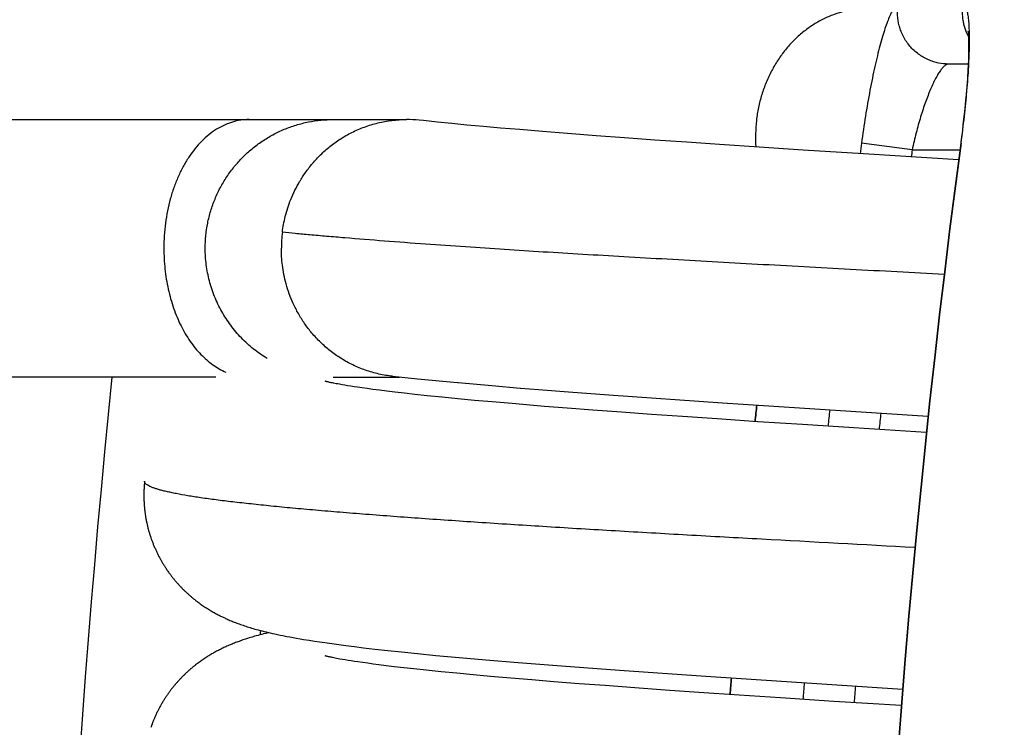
# Model space of a CAD drawing. Header units: millimetres. Extents: x 0 to 210, y 0 to 297.
# Tile 13 of 88: x 65.104 to 66.251, y 159.311 to 160.135. Entities that reach past the tile are written whole.
import ezdxf
from ezdxf.enums import TextEntityAlignment as Align

# ---------------------------------------------------------------- set-up
doc = ezdxf.new("R2010")
doc.units = ezdxf.units.MM
doc.header["$LTSCALE"] = 19.36
doc.layers.get('0').update_dxf_attribs({"linetype": 'CONTINUOUS'})
doc.layers.add('Z_DIM_2D', color=7, linetype='CONTINUOUS')
doc.styles.add('TEXTSTYLE_3', font='helveticaneueltw1g-ltcn.otf')
doc.styles.add('TEXTSTYLE_4', font='gdt', dxfattribs={"width": 0.7})
doc.dimstyles.new('DIMSTYLE_1', dxfattribs={"dimtxt": 2.1, "dimasz": 3.5, "dimexe": 1.5, "dimexo": 0, "dimtad": 1, "dimlfac": 5, "dimdsep": 46, "dimtxsty": 'TEXTSTYLE_3', "dimblk": '_FILLED', "dimblk1": '_FILLED', "dimblk2": '_FILLED', "dimcen": 0.09, "dimclrt": 5, "dimazin": 2, "dimtp": 0.3, "dimtm": 0.3, "dimtfac": 1, "dimtofl": 0, "dimtmove": 0, "dimatfit": 1, "dimldrblk": '_FILLED', "dimfxl": 0, "dimtolj": 1, "dimarcsym": 0})
doc.dimstyles.new('DIMSTYLE_2', dxfattribs={"dimtxt": 2.1, "dimasz": 3.5, "dimexe": 1.5, "dimexo": 0, "dimtad": 1, "dimlfac": 5, "dimdsep": 46, "dimtxsty": 'TEXTSTYLE_3', "dimblk": '_FILLED', "dimblk1": '_FILLED', "dimblk2": '_FILLED', "dimcen": 0.09, "dimclrt": 5, "dimazin": 2, "dimtp": 0.5, "dimtm": 0.5, "dimtfac": 1, "dimtofl": 0, "dimtmove": 0, "dimatfit": 1, "dimldrblk": '_FILLED', "dimfxl": 0, "dimtolj": 1, "dimarcsym": 0})

# ---------------------------------------------------------------- blocks, each defined once
blk = doc.blocks.new('_FILLED')
at = {"color": 0, "linetype": 'ByBlock'}
blk.add_solid([(0, 0), (-1, 0.125), (-1, -0.125)], dxfattribs=at)
blk = doc.blocks.new('*D2')
at = {"layer": 'Z_DIM_2D', "color": 2, "linetype": 'Continuous', "transparency": 16777216}
blk.add_line((74.1196, 163.4589), (61.6977, 178.6855), dxfattribs=at)
at = {"layer": 'Z_DIM_2D', "color": 2, "linetype": 'Continuous', "transparency": 16777216, "xscale": 3.5, "yscale": 3.5, "zscale": 3.5, "rotation": 309.2077408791}
blk.add_blockref('_FILLED', (74.1196, 163.4589), dxfattribs=at)
at = {"layer": 'Z_DIM_2D', "color": 5, "linetype": 'Continuous', "transparency": 16777216}
for s, style, p in [('n', 'TEXTSTYLE_4', (63.8745, 176.8478)), ('65.5', 'TEXTSTYLE_3', (66.9951, 173.0226))]:
    blk.add_text(s, height=2.1, rotation=-50.7923, dxfattribs=dict(at, style=style)).set_placement(p, align=Align.RIGHT)
blk = doc.blocks.new('*D3')
at = {"layer": 'Z_DIM_2D', "color": 2, "linetype": 'Continuous', "transparency": 16777216}
blk.add_line((65.5369, 168.6839), (54.9152, 177.2828), dxfattribs=at)
at = {"layer": 'Z_DIM_2D', "color": 2, "linetype": 'Continuous', "transparency": 16777216, "xscale": 3.5, "yscale": 3.5, "zscale": 3.5, "rotation": 321.0075964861}
blk.add_blockref('_FILLED', (65.5369, 168.6839), dxfattribs=at)
at = {"layer": 'Z_DIM_2D', "color": 5, "linetype": 'Continuous', "transparency": 16777216}
for s, style, p in [('n', 'TEXTSTYLE_4', (57.4218, 175.929)), ('163.7', 'TEXTSTYLE_3', (62.3549, 171.9353))]:
    blk.add_text(s, height=2.1, rotation=-38.9924, dxfattribs=dict(at, style=style)).set_placement(p, align=Align.RIGHT)

msp = doc.modelspace()

# ---------------------------------------------------------------- linework, layer by layer
at = {"color": 6, "linetype": 'Continuous'}
for p, q in [((66.2081, 160.1221), (66.2081, 160.1221)), ((66.2081, 160.1221), (66.2081, 160.1221)), ((66.2082, 160.122), (66.2082, 160.122)), ((66.2082, 160.122), (66.2082, 160.1219)), ((66.2082, 160.1219), (66.2082, 160.1218)), ((66.2082, 160.1218), (66.2082, 160.1217)), ((66.2082, 160.1217), (66.2082, 160.1216)), ((66.2082, 160.1216), (66.2082, 160.1214)), ((66.2082, 160.1214), (66.2083, 160.1213)), ((66.2083, 160.121), (66.2083, 160.1208)), ((66.2083, 160.1208), (66.2084, 160.1205)), ((66.2084, 160.1205), (66.2084, 160.1203)), ((66.2084, 160.1203), (66.2084, 160.12)), ((66.2084, 160.12), (66.2084, 160.1197)), ((66.2084, 160.1197), (66.2085, 160.1194)), ((66.2085, 160.1194), (66.2085, 160.119)), ((66.2085, 160.119), (66.2085, 160.1187)), ((66.2085, 160.1187), (66.2086, 160.1181)), ((66.2086, 160.1181), (66.2086, 160.1174)), ((66.2086, 160.1174), (66.2087, 160.1167)), ((66.2087, 160.1167), (66.2087, 160.116)), ((66.2087, 160.116), (66.2088, 160.1152)), ((66.2088, 160.1152), (66.2088, 160.1143)), ((66.2088, 160.1143), (66.2088, 160.1134)), ((66.2088, 160.1134), (66.2089, 160.1124)), ((66.2089, 160.1124), (66.2089, 160.1113)), ((66.2089, 160.1113), (66.2089, 160.1102)), ((66.2089, 160.1102), (66.209, 160.1091)), ((66.209, 160.1091), (66.209, 160.1079)), ((66.209, 160.1079), (66.209, 160.1066)), ((66.209, 160.1066), (66.209, 160.1052)), ((66.209, 160.1052), (66.209, 160.1039)), ((66.209, 160.1039), (66.209, 160.1024)), ((66.209, 160.1024), (66.209, 160.1004)), ((66.2089, 160.094), (66.2088, 160.0917)), ((66.2088, 160.0917), (66.2088, 160.0893)), ((66.209, 160.0983), (66.2089, 160.0962)), ((66.2089, 160.0962), (66.2089, 160.094)), ((66.209, 160.1004), (66.209, 160.0983)), ((66.2085, 160.0836), (66.1857, 160.0836)), ((66.2084, 160.0809), (66.2082, 160.0774)), ((66.2085, 160.0842), (66.2084, 160.0809)), ((66.2087, 160.0868), (66.2085, 160.0842)), ((66.2088, 160.0893), (66.2087, 160.0868)), ((66.2078, 160.0701), (66.2075, 160.0662)), ((66.208, 160.0738), (66.2078, 160.0701)), ((66.2082, 160.0774), (66.208, 160.0738)), ((66.2069, 160.0574), (66.2064, 160.0523)), ((66.2072, 160.0622), (66.2069, 160.0574)), ((66.2075, 160.0662), (66.2072, 160.0622)), ((66.206, 160.0472), (66.2055, 160.0419)), ((66.2064, 160.0523), (66.206, 160.0472)), ((66.205, 160.0366), (66.2045, 160.0312)), ((66.2055, 160.0419), (66.205, 160.0366)), ((66.2039, 160.0257), (66.2032, 160.0192)), ((66.2045, 160.0312), (66.2039, 160.0257)), ((66.2024, 160.0128), (66.2017, 160.0063)), ((66.2032, 160.0192), (66.2024, 160.0128)), ((66.2009, 159.9998), (66.2, 159.9933)), ((66.2017, 160.0063), (66.2009, 159.9998)), ((66.2, 159.9933), (66.1998, 159.9915))]:
    msp.add_line(p, q, dxfattribs=at)
at = {"color": 7, "linetype": 'Continuous'}
for p, q in [((64.7384, 160.0189), (65.5541, 160.0189)), ((65.5741, 160.0176), (65.569, 160.0181)), ((65.5905, 160.0159), (65.5741, 160.0176)), ((65.6072, 160.0142), (65.5905, 160.0159)), ((65.6247, 160.0125), (65.6072, 160.0142)), ((65.6439, 160.0108), (65.6247, 160.0125)), ((65.6638, 160.009), (65.6439, 160.0108)), ((65.6861, 160.0071), (65.6638, 160.009)), ((65.7126, 160.005), (65.6861, 160.0071)), ((65.7418, 160.0026), (65.7126, 160.005)), ((65.775, 160.0001), (65.7418, 160.0026)), ((65.8083, 159.9976), (65.775, 160.0001)), ((65.8436, 159.995), (65.8083, 159.9976)), ((65.8808, 159.9924), (65.8436, 159.995)), ((65.919, 159.9898), (65.8808, 159.9924)), ((65.9649, 159.9867), (65.919, 159.9898)), ((66.0162, 159.9833), (65.9649, 159.9867)), ((66.0867, 159.9788), (66.0162, 159.9833)), ((66.1972, 159.9718), (66.0867, 159.9788)), ((65.3323, 159.7189), (64.7384, 159.7189)), ((65.4596, 159.7139), (65.4595, 159.7139)), ((65.4597, 159.7139), (65.4596, 159.7139)), ((65.4598, 159.7138), (65.4597, 159.7139)), ((65.4601, 159.7138), (65.4598, 159.7138)), ((65.4604, 159.7137), (65.4601, 159.7138)), ((65.4609, 159.7136), (65.4604, 159.7137)), ((65.4614, 159.7134), (65.4609, 159.7136)), ((65.4621, 159.7133), (65.4614, 159.7134)), ((65.4628, 159.7131), (65.4621, 159.7133)), ((65.4637, 159.7129), (65.4628, 159.7131)), ((65.4647, 159.7127), (65.4637, 159.7129)), ((65.4654, 159.7125), (65.4647, 159.7127)), ((65.4666, 159.7123), (65.4654, 159.7125)), ((65.4679, 159.712), (65.4666, 159.7123)), ((65.469, 159.7189), (65.5459, 159.7189)), ((65.4693, 159.7117), (65.4679, 159.712)), ((65.4708, 159.7114), (65.4693, 159.7117)), ((65.4725, 159.7111), (65.4708, 159.7114)), ((65.4743, 159.7108), (65.4725, 159.7111)), ((65.4763, 159.7104), (65.4743, 159.7108)), ((65.4792, 159.7099), (65.4763, 159.7104)), ((65.4823, 159.7094), (65.4792, 159.7099)), ((65.4856, 159.7088), (65.4823, 159.7094)), ((65.4892, 159.7082), (65.4856, 159.7088)), ((65.4931, 159.7076), (65.4892, 159.7082)), ((65.4972, 159.707), (65.4931, 159.7076)), ((65.5027, 159.7062), (65.4972, 159.707)), ((65.5086, 159.7054), (65.5027, 159.7062)), ((65.5149, 159.7045), (65.5086, 159.7054)), ((65.5229, 159.7035), (65.5149, 159.7045)), ((65.5315, 159.7024), (65.5229, 159.7035)), ((65.5406, 159.7013), (65.5315, 159.7024)), ((65.5518, 159.7), (65.5406, 159.7013)), ((65.6537, 159.7089), (65.6866, 159.706)), ((65.7078, 159.7043), (65.7431, 159.7015)), ((65.7431, 159.7015), (65.7898, 159.6981)), ((65.5638, 159.6987), (65.5518, 159.7)), ((65.5784, 159.6971), (65.5638, 159.6987)), ((65.5958, 159.6954), (65.5784, 159.6971)), ((65.6142, 159.6936), (65.5958, 159.6954)), ((65.6336, 159.6917), (65.6142, 159.6936)), ((65.6539, 159.6899), (65.6336, 159.6917)), ((65.6775, 159.6879), (65.6539, 159.6899)), ((65.7898, 159.6981), (65.9223, 159.6889)), ((65.7023, 159.6858), (65.6775, 159.6879)), ((65.7151, 159.6847), (65.7023, 159.6858)), ((65.7413, 159.6827), (65.7151, 159.6847)), ((65.7711, 159.6804), (65.7413, 159.6827)), ((65.8048, 159.6778), (65.7711, 159.6804)), ((65.8397, 159.6753), (65.8048, 159.6778)), ((65.9223, 159.6889), (66.1616, 159.6734)), ((65.8758, 159.6728), (65.8397, 159.6753)), ((65.9159, 159.67), (65.8758, 159.6728)), ((65.9635, 159.6668), (65.9159, 159.67)), ((66.0155, 159.6634), (65.9635, 159.6668)), ((66.0752, 159.6595), (66.0155, 159.6634)), ((66.1596, 159.6541), (66.0752, 159.6595)), ((65.3127, 159.4556), (65.3138, 159.4548)), ((65.3138, 159.4548), (65.315, 159.454)), ((65.3167, 159.4528), (65.3178, 159.452)), ((65.3178, 159.452), (65.3189, 159.4513)), ((65.3189, 159.4513), (65.3201, 159.4505)), ((65.3201, 159.4505), (65.3212, 159.4498)), ((65.3212, 159.4498), (65.3223, 159.4491)), ((65.3223, 159.4491), (65.3235, 159.4484)), ((65.3235, 159.4484), (65.3246, 159.4477)), ((65.3246, 159.4477), (65.3257, 159.447)), ((65.3257, 159.447), (65.3268, 159.4463)), ((65.3268, 159.4463), (65.328, 159.4457)), ((65.328, 159.4457), (65.3291, 159.445)), ((65.3291, 159.445), (65.3303, 159.4444)), ((65.3303, 159.4444), (65.3314, 159.4437)), ((65.3314, 159.4437), (65.3325, 159.4431)), ((65.3325, 159.4431), (65.3337, 159.4425)), ((65.3337, 159.4425), (65.3348, 159.4419)), ((65.3348, 159.4419), (65.336, 159.4413)), ((65.336, 159.4413), (65.3371, 159.4407)), ((65.3389, 159.4398), (65.3401, 159.4393)), ((65.3401, 159.4393), (65.3413, 159.4387)), ((65.3413, 159.4387), (65.3425, 159.4382)), ((65.3425, 159.4382), (65.3436, 159.4376)), ((65.3436, 159.4376), (65.3449, 159.4371)), ((65.3449, 159.4371), (65.3461, 159.4365)), ((65.3461, 159.4365), (65.3473, 159.436)), ((65.3473, 159.436), (65.3486, 159.4354)), ((65.3486, 159.4354), (65.3499, 159.4349)), ((65.3499, 159.4349), (65.3512, 159.4343)), ((65.3512, 159.4343), (65.3525, 159.4338)), ((65.3525, 159.4338), (65.3538, 159.4333)), ((65.3538, 159.4333), (65.3551, 159.4328)), ((65.3551, 159.4328), (65.3565, 159.4322)), ((65.3565, 159.4322), (65.3579, 159.4317)), ((65.3579, 159.4317), (65.3593, 159.4312)), ((65.3593, 159.4312), (65.3608, 159.4307)), ((65.3608, 159.4307), (65.3623, 159.4301)), ((65.3623, 159.4301), (65.3638, 159.4296)), ((65.3638, 159.4296), (65.3654, 159.4291)), ((65.3654, 159.4291), (65.367, 159.4286)), ((65.367, 159.4286), (65.3686, 159.428)), ((65.3686, 159.428), (65.3703, 159.4275)), ((65.3703, 159.4275), (65.372, 159.427)), ((65.372, 159.427), (65.3738, 159.4264)), ((65.3738, 159.4264), (65.3757, 159.4259)), ((65.3757, 159.4259), (65.3776, 159.4253)), ((65.3776, 159.4253), (65.3796, 159.4248)), ((65.3692, 159.4143), (65.3675, 159.4138)), ((65.3709, 159.4149), (65.3692, 159.4143)), ((65.3726, 159.4154), (65.3709, 159.4149)), ((65.3744, 159.4159), (65.3726, 159.4154)), ((65.3792, 159.4173), (65.3773, 159.4168)), ((65.3813, 159.4179), (65.3792, 159.4173)), ((65.3796, 159.4248), (65.3816, 159.4242)), ((65.3834, 159.4184), (65.3813, 159.4179)), ((65.3816, 159.4242), (65.3838, 159.4236)), ((65.3856, 159.419), (65.3834, 159.4184)), ((65.3838, 159.4236), (65.386, 159.4231)), ((65.3878, 159.4196), (65.3856, 159.419)), ((65.386, 159.4231), (65.3883, 159.4225)), ((65.3902, 159.4202), (65.3878, 159.4196)), ((65.3883, 159.4225), (65.3906, 159.4219)), ((65.3927, 159.4208), (65.3902, 159.4202)), ((65.3906, 159.4219), (65.3931, 159.4213)), ((65.3941, 159.4211), (65.3927, 159.4208)), ((65.3931, 159.4213), (65.3956, 159.4207)), ((65.3956, 159.4207), (65.3983, 159.4201)), ((65.3983, 159.4201), (65.401, 159.4195)), ((65.401, 159.4195), (65.4039, 159.4189)), ((65.4039, 159.4189), (65.4069, 159.4183)), ((65.4069, 159.4183), (65.41, 159.4176)), ((65.41, 159.4176), (65.4133, 159.417)), ((65.4185, 159.416), (65.4222, 159.4153)), ((65.4222, 159.4153), (65.4261, 159.4146)), ((65.4261, 159.4146), (65.4302, 159.4139)), ((65.4302, 159.4139), (65.4344, 159.4132)), ((65.3392, 159.4025), (65.338, 159.4019)), ((65.3403, 159.403), (65.3392, 159.4025)), ((65.3415, 159.4036), (65.3403, 159.403)), ((65.3426, 159.4041), (65.3415, 159.4036)), ((65.3438, 159.4047), (65.3426, 159.4041)), ((65.345, 159.4052), (65.3438, 159.4047)), ((65.3462, 159.4057), (65.345, 159.4052)), ((65.3475, 159.4063), (65.3462, 159.4057)), ((65.3487, 159.4068), (65.3475, 159.4063)), ((65.3499, 159.4073), (65.3487, 159.4068)), ((65.3512, 159.4078), (65.3499, 159.4073)), ((65.3525, 159.4084), (65.3512, 159.4078)), ((65.3538, 159.4089), (65.3525, 159.4084)), ((65.3551, 159.4094), (65.3538, 159.4089)), ((65.3565, 159.4099), (65.3551, 159.4094)), ((65.3578, 159.4104), (65.3565, 159.4099)), ((65.3592, 159.4109), (65.3578, 159.4104)), ((65.3607, 159.4115), (65.3592, 159.4109)), ((65.3621, 159.412), (65.3607, 159.4115)), ((65.3636, 159.4125), (65.3621, 159.412)), ((65.3651, 159.413), (65.3636, 159.4125)), ((65.4344, 159.4132), (65.4408, 159.4122)), ((65.4408, 159.4122), (65.447, 159.4112)), ((65.447, 159.4112), (65.453, 159.4103)), ((65.453, 159.4103), (65.4591, 159.4094)), ((65.4591, 159.4094), (65.4672, 159.4083)), ((65.4672, 159.4083), (65.4753, 159.4072)), ((65.4753, 159.4072), (65.4834, 159.4061)), ((65.4834, 159.4061), (65.4938, 159.4048)), ((65.4938, 159.4048), (65.5043, 159.4035)), ((65.5043, 159.4035), (65.5172, 159.402)), ((65.3197, 159.3914), (65.3186, 159.3906)), ((65.3208, 159.3921), (65.3197, 159.3914)), ((65.3219, 159.3928), (65.3208, 159.3921)), ((65.323, 159.3935), (65.3219, 159.3928)), ((65.3241, 159.3942), (65.323, 159.3935)), ((65.3252, 159.3948), (65.3241, 159.3942)), ((65.3263, 159.3955), (65.3252, 159.3948)), ((65.3274, 159.3962), (65.3263, 159.3955)), ((65.3285, 159.3968), (65.3274, 159.3962)), ((65.3296, 159.3974), (65.3285, 159.3968)), ((65.3307, 159.398), (65.3296, 159.3974)), ((65.3318, 159.3986), (65.3307, 159.398)), ((65.3329, 159.3993), (65.3318, 159.3986)), ((65.334, 159.3999), (65.3329, 159.3993)), ((65.3352, 159.4004), (65.334, 159.3999)), ((65.3363, 159.401), (65.3352, 159.4004)), ((65.4597, 159.3939), (65.4595, 159.3939)), ((65.4599, 159.3938), (65.4597, 159.3939)), ((65.4602, 159.3937), (65.4599, 159.3938)), ((65.4607, 159.3936), (65.4602, 159.3937)), ((65.4612, 159.3935), (65.4607, 159.3936)), ((65.4618, 159.3933), (65.4612, 159.3935)), ((65.4626, 159.3932), (65.4618, 159.3933)), ((65.4634, 159.393), (65.4626, 159.3932)), ((65.4644, 159.3927), (65.4634, 159.393)), ((65.4655, 159.3925), (65.4644, 159.3927)), ((65.4667, 159.3923), (65.4655, 159.3925)), ((65.468, 159.392), (65.4667, 159.3923)), ((65.4695, 159.3917), (65.468, 159.392)), ((65.471, 159.3914), (65.4695, 159.3917)), ((65.4728, 159.3911), (65.471, 159.3914)), ((65.4746, 159.3907), (65.4728, 159.3911)), ((65.5172, 159.402), (65.5325, 159.4003)), ((65.5325, 159.4003), (65.5483, 159.3986)), ((65.5483, 159.3986), (65.5669, 159.3967)), ((65.5669, 159.3967), (65.5884, 159.3946)), ((65.5884, 159.3946), (65.6157, 159.3921)), ((65.6157, 159.3921), (65.6466, 159.3894)), ((65.3097, 159.3843), (65.3085, 159.3834)), ((65.3108, 159.3851), (65.3097, 159.3843)), ((65.3119, 159.386), (65.3108, 159.3851)), ((65.313, 159.3868), (65.3119, 159.386)), ((65.3141, 159.3876), (65.313, 159.3868)), ((65.3152, 159.3884), (65.3141, 159.3876)), ((65.3163, 159.3891), (65.3152, 159.3884)), ((65.3175, 159.3899), (65.3163, 159.3891)), ((65.3186, 159.3906), (65.3175, 159.3899)), ((65.4766, 159.3903), (65.4746, 159.3907)), ((65.4795, 159.3898), (65.4766, 159.3903)), ((65.4827, 159.3893), (65.4795, 159.3898)), ((65.4861, 159.3887), (65.4827, 159.3893)), ((65.4897, 159.3882), (65.4861, 159.3887)), ((65.4936, 159.3876), (65.4897, 159.3882)), ((65.4977, 159.3869), (65.4936, 159.3876)), ((65.5032, 159.3861), (65.4977, 159.3869)), ((65.5092, 159.3853), (65.5032, 159.3861)), ((65.5155, 159.3845), (65.5092, 159.3853)), ((65.5222, 159.3836), (65.5155, 159.3845)), ((65.5307, 159.3825), (65.5222, 159.3836)), ((65.5398, 159.3814), (65.5307, 159.3825)), ((65.551, 159.3801), (65.5398, 159.3814)), ((65.5629, 159.3788), (65.551, 159.3801)), ((65.6466, 159.3894), (65.6842, 159.3863)), ((65.6842, 159.3863), (65.7348, 159.3823)), ((65.7348, 159.3823), (65.8025, 159.3772)), ((65.5773, 159.3772), (65.5629, 159.3788)), ((65.5945, 159.3755), (65.5773, 159.3772)), ((65.6127, 159.3737), (65.5945, 159.3755)), ((65.6319, 159.3719), (65.6127, 159.3737)), ((65.6521, 159.3701), (65.6319, 159.3719)), ((65.6757, 159.368), (65.6521, 159.3701)), ((65.7003, 159.3659), (65.6757, 159.368)), ((65.8025, 159.3772), (65.9027, 159.3702)), ((65.9027, 159.3702), (66.1319, 159.3553)), ((65.7259, 159.3639), (65.7003, 159.3659)), ((65.7552, 159.3616), (65.7259, 159.3639)), ((65.7856, 159.3593), (65.7552, 159.3616)), ((65.82, 159.3567), (65.7856, 159.3593)), ((65.8555, 159.3542), (65.82, 159.3567)), ((65.8949, 159.3514), (65.8555, 159.3542)), ((65.9418, 159.3483), (65.8949, 159.3514)), ((65.9899, 159.3451), (65.9418, 159.3483)), ((66.052, 159.341), (65.9899, 159.3451)), ((66.1304, 159.336), (66.052, 159.341))]:
    msp.add_line(p, q, dxfattribs=at)
at = {"color": 9, "linetype": 'Continuous'}
for p, q in [((66.1432, 159.9836), (66.0842, 159.9914)), ((66.1998, 159.9915), (66.2002, 159.9915)), ((66.1432, 159.9836), (66.1987, 159.9836))]:
    msp.add_line(p, q, dxfattribs=at)
at = {"color": 6, "linetype": 'Continuous'}
for points in [[(66.2081, 160.1221), (66.2081, 160.1221), (66.2081, 160.1221)], [(66.2083, 160.1213), (66.2083, 160.1211), (66.2083, 160.121)]]:
    msp.add_lwpolyline(points, dxfattribs=at)
at = {"color": 7, "linetype": 'Continuous'}
for points in [[(65.538, 159.7197), (65.567, 159.7169), (65.6137, 159.7125)], [(65.6137, 159.7125), (65.614, 159.7124), (65.6143, 159.7124), (65.6537, 159.7089)], [(65.6866, 159.706), (65.6872, 159.706), (65.7078, 159.7043)], [(65.2492, 159.5975), (65.2491, 159.5966), (65.249, 159.5956), (65.2489, 159.5946), (65.2488, 159.5936), (65.2487, 159.5926), (65.2486, 159.5916), (65.2486, 159.5906), (65.2485, 159.5896), (65.2485, 159.5886), (65.2484, 159.5876), (65.2484, 159.5866), (65.2483, 159.5856), (65.2483, 159.5846), (65.2483, 159.5836), (65.2483, 159.5826), (65.2483, 159.5816), (65.2483, 159.5806), (65.2483, 159.5795), (65.2483, 159.5785), (65.2483, 159.5775), (65.2483, 159.5765), (65.2484, 159.5755), (65.2484, 159.5745), (65.2485, 159.5735), (65.2485, 159.5725), (65.2486, 159.5715), (65.2486, 159.5705), (65.2487, 159.5695), (65.2488, 159.5685), (65.2489, 159.5675), (65.249, 159.5665), (65.2491, 159.5655), (65.2492, 159.5645), (65.2493, 159.5635), (65.2494, 159.5625), (65.2495, 159.5615), (65.2497, 159.5605), (65.2498, 159.5595), (65.2499, 159.5585), (65.2501, 159.5575), (65.2503, 159.5565), (65.2504, 159.5556), (65.2506, 159.5546), (65.2508, 159.5536), (65.251, 159.5526), (65.2511, 159.5516), (65.2513, 159.5506), (65.2515, 159.5496), (65.2517, 159.5487), (65.252, 159.5477), (65.2522, 159.5467), (65.2524, 159.5457), (65.2526, 159.5448), (65.2529, 159.5438), (65.2531, 159.5428), (65.2534, 159.5418), (65.2536, 159.5409), (65.2539, 159.5399), (65.2542, 159.539), (65.2545, 159.538), (65.2547, 159.537), (65.255, 159.5361), (65.2553, 159.5351), (65.2556, 159.5342), (65.2559, 159.5332), (65.2563, 159.5323), (65.2566, 159.5313), (65.2569, 159.5304), (65.2572, 159.5295), (65.2576, 159.5285), (65.2579, 159.5276), (65.2583, 159.5267), (65.2586, 159.5257), (65.259, 159.5248), (65.2593, 159.5239), (65.2597, 159.523), (65.2601, 159.5221), (65.2605, 159.5212), (65.2609, 159.5202), (65.2613, 159.5193), (65.2617, 159.5184), (65.2621, 159.5175), (65.2625, 159.5166), (65.2629, 159.5158), (65.2633, 159.5149), (65.2637, 159.514), (65.2642, 159.5131), (65.2646, 159.5122), (65.265, 159.5114), (65.2655, 159.5105), (65.2659, 159.5096), (65.2664, 159.5088), (65.2669, 159.5079), (65.2673, 159.5071), (65.2678, 159.5062), (65.2683, 159.5054), (65.2687, 159.5045), (65.2692, 159.5037), (65.2697, 159.5028), (65.2702, 159.502), (65.2707, 159.5012), (65.2712, 159.5004), (65.2717, 159.4996), (65.2722, 159.4988), (65.2727, 159.498), (65.2733, 159.4972), (65.2738, 159.4964), (65.2743, 159.4956), (65.2748, 159.4948), (65.2754, 159.494), (65.2759, 159.4932), (65.2764, 159.4925), (65.277, 159.4917), (65.2775, 159.4909), (65.2781, 159.4902), (65.2786, 159.4894), (65.2792, 159.4887), (65.2797, 159.4879), (65.2803, 159.4872), (65.2809, 159.4865), (65.2814, 159.4858), (65.282, 159.485), (65.2826, 159.4843), (65.2831, 159.4836), (65.2837, 159.4829), (65.2843, 159.4822), (65.2849, 159.4815), (65.2855, 159.4808), (65.286, 159.4802), (65.2866, 159.4795), (65.2872, 159.4788), (65.2878, 159.4782), (65.2884, 159.4775), (65.289, 159.4769), (65.2896, 159.4762), (65.2902, 159.4756), (65.2907, 159.475), (65.2913, 159.4743), (65.2919, 159.4737), (65.2925, 159.4731), (65.2931, 159.4725), (65.2937, 159.4719), (65.2943, 159.4713), (65.2949, 159.4707), (65.2955, 159.4701), (65.2961, 159.4695), (65.2968, 159.4689), (65.2974, 159.4684), (65.298, 159.4678), (65.2986, 159.4672), (65.2992, 159.4667), (65.2998, 159.4662), (65.3004, 159.4656), (65.301, 159.4651), (65.3016, 159.4646), (65.3021, 159.464), (65.3027, 159.4635), (65.3033, 159.463), (65.3039, 159.4625), (65.3045, 159.462), (65.3051, 159.4615), (65.3057, 159.461), (65.3063, 159.4606), (65.3069, 159.4601), (65.3075, 159.4596), (65.308, 159.4592), (65.3086, 159.4587), (65.3092, 159.4583), (65.3098, 159.4578), (65.3104, 159.4574), (65.3109, 159.4569), (65.3115, 159.4565), (65.3127, 159.4556)], [(65.315, 159.454), (65.3155, 159.4536), (65.3167, 159.4528)], [(65.3371, 159.4407), (65.3377, 159.4404), (65.3389, 159.4398)], [(65.3773, 159.4168), (65.3763, 159.4165), (65.3744, 159.4159)], [(65.4133, 159.417), (65.415, 159.4167), (65.4185, 159.416)], [(65.3675, 159.4138), (65.3667, 159.4135), (65.3651, 159.413)], [(65.338, 159.4019), (65.3374, 159.4016), (65.3363, 159.401)], [(65.4595, 159.3939), (65.4594, 159.3939), (65.4594, 159.3939)], [(65.3085, 159.3834), (65.308, 159.3829), (65.3074, 159.3825), (65.3068, 159.382), (65.3063, 159.3816), (65.3057, 159.3811), (65.3051, 159.3807), (65.3046, 159.3802), (65.304, 159.3797), (65.3034, 159.3792), (65.3028, 159.3787), (65.3023, 159.3782), (65.3017, 159.3777), (65.3011, 159.3772), (65.3005, 159.3767), (65.3, 159.3762), (65.2994, 159.3757), (65.2988, 159.3751), (65.2982, 159.3746), (65.2976, 159.3741), (65.297, 159.3735), (65.2964, 159.3729), (65.2959, 159.3724), (65.2953, 159.3718), (65.2947, 159.3712), (65.2941, 159.3706), (65.2935, 159.37), (65.2929, 159.3694), (65.2923, 159.3688), (65.2917, 159.3682), (65.2911, 159.3676), (65.2905, 159.367), (65.2899, 159.3663), (65.2893, 159.3657), (65.2887, 159.3651), (65.2881, 159.3644), (65.2876, 159.3637), (65.287, 159.3631), (65.2864, 159.3624), (65.2858, 159.3617), (65.2852, 159.3611), (65.2846, 159.3604), (65.2841, 159.3597), (65.2835, 159.359), (65.2829, 159.3583), (65.2823, 159.3576), (65.2818, 159.3569), (65.2812, 159.3562), (65.2806, 159.3554), (65.2801, 159.3547), (65.2795, 159.354), (65.279, 159.3532), (65.2784, 159.3525), (65.2779, 159.3517), (65.2773, 159.351), (65.2768, 159.3502), (65.2762, 159.3495), (65.2757, 159.3487), (65.2752, 159.3479), (65.2746, 159.3471), (65.2741, 159.3463), (65.2736, 159.3455), (65.2731, 159.3447), (65.2725, 159.3439), (65.272, 159.3431), (65.2715, 159.3423), (65.271, 159.3415), (65.2705, 159.3407), (65.27, 159.3399), (65.2695, 159.339), (65.269, 159.3382), (65.2686, 159.3374), (65.2681, 159.3365), (65.2676, 159.3357), (65.2671, 159.3348), (65.2667, 159.334), (65.2662, 159.3331), (65.2658, 159.3323), (65.2653, 159.3314), (65.2649, 159.3305), (65.2644, 159.3296), (65.264, 159.3288), (65.2636, 159.3279), (65.2631, 159.327), (65.2627, 159.3261), (65.2623, 159.3252), (65.2619, 159.3243), (65.2615, 159.3234), (65.2611, 159.3225), (65.2607, 159.3216), (65.2603, 159.3207), (65.2599, 159.3198), (65.2596, 159.3189), (65.2592, 159.318), (65.2588, 159.317), (65.2585, 159.3161), (65.2581, 159.3152), (65.2578, 159.3142), (65.2574, 159.3133), (65.2571, 159.3124), (65.2568, 159.3114), (65.2564, 159.3105)]]:
    msp.add_lwpolyline(points, dxfattribs=at)
for centre, radius, start, end in [((65.5541, 159.8786), 0.1403, 83.8656, 89.9998), ((65.5636, 159.8684), 0.1551, 172.8851, 179.8009)]:
    msp.add_arc(centre, radius, start, end, dxfattribs=at)
at = {"color": 9, "linetype": 'Continuous'}
for radius, start, end in [(12.2816, 172.47775, 172.53586), (12.1666, 172.40588, 187.59412), (12.222, 172.47775, 172.51726), (13.1171, 174.1572, 186.4115), (12.3666, 173.95347, 174.04303), (12.2816, 173.93753, 174.02778), (12.222, 173.92584, 174.01659), (12.9179, 175.38243, 175.4048), (12.3666, 175.43344, 175.52278), (12.2816, 175.42789, 175.51806), (12.222, 175.42357, 175.51426)]:
    msp.add_arc((78.2601, 158.3836), radius, start, end, dxfattribs=at)
at = {"color": 6, "linetype": 'Continuous'}
for radius, start, end in [(12.167, 172.40588, 187.59412), (12.367, 173.95356, 174.04311), (12.367, 175.43347, 175.5228)]:
    msp.add_arc((78.2601, 158.3836), radius, start, end, dxfattribs=at)
at = {"color": 9, "linetype": 'Continuous'}
for points, knots in [([(66.0922, 160.1483), (66.0876, 160.1483), (66.0786, 160.1478), (66.0652, 160.1454), (66.0521, 160.1415), (66.0394, 160.136), (66.0273, 160.1291), (66.0158, 160.1208), (66.0052, 160.1112), (65.9955, 160.1004), (65.9869, 160.0885), (65.9793, 160.0757), (65.9729, 160.0621), (65.9678, 160.0478), (65.964, 160.033), (65.9616, 160.0178), (65.9606, 160.0024), (65.9608, 159.9921), (65.9611, 159.987)], [0, 0, 0, 0, 0.058159, 0.116502, 0.175204, 0.234423, 0.29429, 0.354904, 0.416333, 0.478604, 0.541711, 0.605613, 0.670239, 0.735486, 0.801234, 0.867339, 0.933648, 1, 1, 1, 1]), ([(66.1267, 160.1522), (66.1266, 160.1522), (66.1262, 160.1521), (66.1257, 160.152), (66.1252, 160.1517), (66.1244, 160.1512), (66.1234, 160.1504), (66.1222, 160.149), (66.121, 160.1472), (66.1197, 160.145), (66.1184, 160.1425), (66.1166, 160.1385), (66.1142, 160.1326), (66.1114, 160.1245), (66.1085, 160.1151), (66.1055, 160.1046), (66.1026, 160.093), (66.0996, 160.0804), (66.0968, 160.0669), (66.093, 160.0477), (66.0886, 160.0224), (66.0856, 160.0019), (66.0842, 159.9914)], [0, 0, 0, 0, 0.003024, 0.006237, 0.00973, 0.013572, 0.0225, 0.033303, 0.046102, 0.060932, 0.077773, 0.09657, 0.139798, 0.190644, 0.248977, 0.31421, 0.38557, 0.462503, 0.544362, 0.630378, 0.811681, 1, 1, 1, 1]), ([(66.1857, 160.0836), (66.1818, 160.0836), (66.1758, 160.0842), (66.1679, 160.0862), (66.1599, 160.0892), (66.1502, 160.0948), (66.1403, 160.104), (66.1339, 160.1134), (66.1302, 160.1216), (66.1275, 160.1298), (66.1258, 160.1401), (66.1262, 160.1483), (66.1267, 160.1522)], [0, 0, 0, 0, 0.114357, 0.17484, 0.237178, 0.366153, 0.498674, 0.631429, 0.696921, 0.761233, 0.884745, 1, 1, 1, 1]), ([(66.2002, 159.9915), (66.2016, 160.0018), (66.2035, 160.0173), (66.2057, 160.0377), (66.207, 160.0525), (66.2082, 160.0667), (66.2091, 160.0802), (66.2097, 160.0929), (66.2101, 160.1046), (66.2101, 160.1152), (66.2099, 160.1233), (66.2096, 160.1292), (66.2093, 160.1331), (66.209, 160.1367), (66.2085, 160.1399), (66.208, 160.1427), (66.2075, 160.1452), (66.2068, 160.1474), (66.2061, 160.1491), (66.2054, 160.1505), (66.2045, 160.1515), (66.2037, 160.152), (66.203, 160.1522), (66.2027, 160.1522), (66.2026, 160.1522)], [0, 0, 0, 0, 0.191951, 0.285612, 0.376595, 0.464184, 0.547441, 0.625389, 0.69722, 0.762339, 0.820132, 0.846109, 0.870065, 0.891959, 0.911766, 0.929499, 0.945148, 0.958688, 0.970154, 0.979658, 0.987447, 0.993976, 0.997001, 1, 1, 1, 1]), ([(66.2087, 160.1158), (66.2072, 160.1187), (66.2053, 160.1233), (66.2035, 160.1296), (66.2023, 160.1358), (66.2017, 160.1434), (66.2021, 160.1494), (66.2026, 160.1522)], [0, 0, 0, 0, 0.265114, 0.394839, 0.522066, 0.767655, 1, 1, 1, 1]), ([(66.1857, 160.0836), (66.1853, 160.0836), (66.1846, 160.0835), (66.1835, 160.0831), (66.1823, 160.0825), (66.1811, 160.0816), (66.1799, 160.0805), (66.1787, 160.0792), (66.1774, 160.0776), (66.1755, 160.0751), (66.1731, 160.0715), (66.1703, 160.0664), (66.1674, 160.0606), (66.1645, 160.0541), (66.1616, 160.0469), (66.1587, 160.0391), (66.1558, 160.0308), (66.152, 160.0188), (66.1477, 160.0031), (66.1446, 159.9902), (66.1432, 159.9836)], [0, 0, 0, 0, 0.009389, 0.019749, 0.031403, 0.044564, 0.059362, 0.07587, 0.094126, 0.114142, 0.1594, 0.211456, 0.269978, 0.334539, 0.404649, 0.479767, 0.559315, 0.642669, 0.818052, 1, 1, 1, 1]), ([(65.3709, 160.0189), (65.3676, 160.0189), (65.3611, 160.0184), (65.3514, 160.0162), (65.3419, 160.0126), (65.3327, 160.0076), (65.3238, 160.0013), (65.3155, 159.9937), (65.3076, 159.9849), (65.3004, 159.9749), (65.2939, 159.964), (65.2881, 159.9522), (65.2831, 159.9396), (65.2789, 159.9263), (65.2757, 159.9124), (65.2725, 159.8933), (65.2716, 159.8787), (65.2716, 159.8689)], [0, 0, 0, 0, 0.049371, 0.099342, 0.150466, 0.203221, 0.257981, 0.315008, 0.374454, 0.436364, 0.500688, 0.567297, 0.635987, 0.706499, 0.778522, 0.851713, 1, 1, 1, 1]), ([(65.3198, 159.8689), (65.3198, 159.8738), (65.3203, 159.8836), (65.3224, 159.8982), (65.326, 159.9125), (65.331, 159.9264), (65.3372, 159.9397), (65.3448, 159.9524), (65.3535, 159.9642), (65.3633, 159.9751), (65.3742, 159.985), (65.386, 159.9938), (65.3986, 160.0014), (65.4118, 160.0077), (65.4256, 160.0127), (65.4399, 160.0163), (65.4544, 160.0184), (65.4642, 160.0189), (65.469, 160.0189)], [0, 0, 0, 0, 0.062661, 0.125317, 0.18796, 0.250585, 0.313188, 0.375765, 0.438312, 0.500828, 0.563312, 0.625765, 0.688189, 0.750586, 0.81296, 0.875317, 0.937662, 1, 1, 1, 1]), ([(66.1804, 159.8384), (66.1439, 159.8404), (66.0715, 159.8442), (65.9639, 159.8501), (65.8761, 159.855), (65.8082, 159.8589), (65.7602, 159.8617), (65.7138, 159.8645), (65.6684, 159.8674), (65.6226, 159.8704), (65.576, 159.8737), (65.5291, 159.8772), (65.4907, 159.8803), (65.4618, 159.8827), (65.4424, 159.8844), (65.4252, 159.886), (65.4146, 159.8871), (65.4097, 159.8876)], [0, 0, 0, 0, 0.141651, 0.281905, 0.418347, 0.483534, 0.545806, 0.60543, 0.663877, 0.722695, 0.783416, 0.845645, 0.905399, 0.932982, 0.958307, 0.980828, 1, 1, 1, 1]), ([(65.2716, 159.8689), (65.2716, 159.8609), (65.2724, 159.8448), (65.2762, 159.8214), (65.2825, 159.7991), (65.291, 159.7786), (65.3016, 159.7605), (65.3122, 159.7474), (65.3214, 159.7387), (65.3285, 159.7331), (65.336, 159.7283), (65.3411, 159.7258), (65.3437, 159.7246)], [0, 0, 0, 0, 0.142451, 0.282833, 0.419206, 0.549891, 0.673615, 0.789669, 0.844849, 0.898192, 0.949842, 1, 1, 1, 1]), ([(65.3918, 159.7406), (65.3864, 159.7439), (65.3758, 159.7512), (65.3616, 159.7642), (65.3492, 159.7789), (65.3387, 159.795), (65.3304, 159.8124), (65.3243, 159.8307), (65.3206, 159.8497), (65.3198, 159.8625), (65.3198, 159.8689)], [0, 0, 0, 0, 0.124747, 0.249575, 0.374487, 0.499477, 0.624539, 0.749659, 0.874819, 1, 1, 1, 1]), ([(66.1463, 159.5202), (66.0868, 159.5234), (65.9984, 159.5282), (65.8822, 159.5346), (65.7989, 159.5394), (65.7192, 159.5442), (65.6439, 159.549), (65.5736, 159.5538), (65.5184, 159.5579), (65.4773, 159.5612), (65.4488, 159.5636), (65.422, 159.566), (65.397, 159.5684), (65.3738, 159.5709), (65.3524, 159.5732), (65.333, 159.5756), (65.3155, 159.578), (65.3, 159.5804), (65.2884, 159.5825), (65.2801, 159.5842), (65.2747, 159.5854), (65.2698, 159.5866), (65.2654, 159.5878), (65.2615, 159.589), (65.2582, 159.5902), (65.2553, 159.5914), (65.253, 159.5926), (65.2513, 159.5937), (65.2501, 159.5948), (65.2496, 159.5957), (65.2493, 159.5963), (65.2491, 159.5969), (65.2491, 159.5973), (65.2492, 159.5975)], [0, 0, 0, 0, 0.197753, 0.293605, 0.38624, 0.474833, 0.558574, 0.636747, 0.708695, 0.742133, 0.773781, 0.803567, 0.831418, 0.857261, 0.881039, 0.902709, 0.922233, 0.939573, 0.954695, 0.961416, 0.967576, 0.973175, 0.978215, 0.982698, 0.986628, 0.990013, 0.992867, 0.995217, 0.997109, 0.997913, 0.998646, 0.999331, 1, 1, 1, 1])]:
    msp.add_open_spline(points, degree=3, knots=knots, dxfattribs=at)
at = {"color": 7, "linetype": 'Continuous'}
for points, knots in [([(65.4097, 159.8876), (65.4104, 159.8937), (65.4128, 159.9067), (65.4193, 159.9267), (65.4277, 159.9438), (65.4366, 159.9575), (65.4447, 159.968), (65.4541, 159.9781), (65.465, 159.9877), (65.4771, 159.9965), (65.4906, 160.0042), (65.5053, 160.0105), (65.5209, 160.0153), (65.5373, 160.0182), (65.5484, 160.0189), (65.5541, 160.0189)], [0, 0, 0, 0, 0.087378, 0.18533, 0.294627, 0.353718, 0.415749, 0.480669, 0.548371, 0.618694, 0.69142, 0.766268, 0.842907, 0.920958, 1, 1, 1, 1]), ([(65.538, 159.7197), (65.5327, 159.7203), (65.522, 159.7221), (65.5065, 159.7265), (65.4918, 159.7326), (65.478, 159.7403), (65.4653, 159.7491), (65.454, 159.7591), (65.444, 159.7698), (65.4354, 159.781), (65.4282, 159.7926), (65.4204, 159.8077), (65.4136, 159.8265), (65.4093, 159.8483), (65.4084, 159.8623), (65.4085, 159.8689)], [0, 0, 0, 0, 0.074788, 0.149293, 0.223121, 0.29589, 0.367246, 0.436869, 0.504481, 0.56985, 0.632798, 0.693195, 0.805962, 0.908111, 1, 1, 1, 1])]:
    msp.add_open_spline(points, degree=3, knots=knots, dxfattribs=at)

# ---------------------------------------------------------------- dimensions: what is measured, and where the dimension line sits
at = {"layer": 'Z_DIM_2D', "color": 2, "linetype": 'Continuous'}
for p1, p2, dimstyle, picture, middle in [((74.1196, 163.4589), (82.4006, 153.3083), 'DIMSTYLE_1', '*D2', (65.3634, 176.6837)), ((65.5369, 168.6839), (90.9833, 148.0833), 'DIMSTYLE_2', '*D3', (59.4609, 175.6292))]:
    dim = msp.add_diameter_dim_2p(p1=p1, p2=p2, text='%%c<>', dimstyle=dimstyle, override={"dimpost": '<>'}, dxfattribs=at)
    dim.commit()
    dim.dimension.update_dxf_attribs({"geometry": picture, "text_midpoint": middle, "dimtype": 163})

doc.saveas('drawing.dxf')
